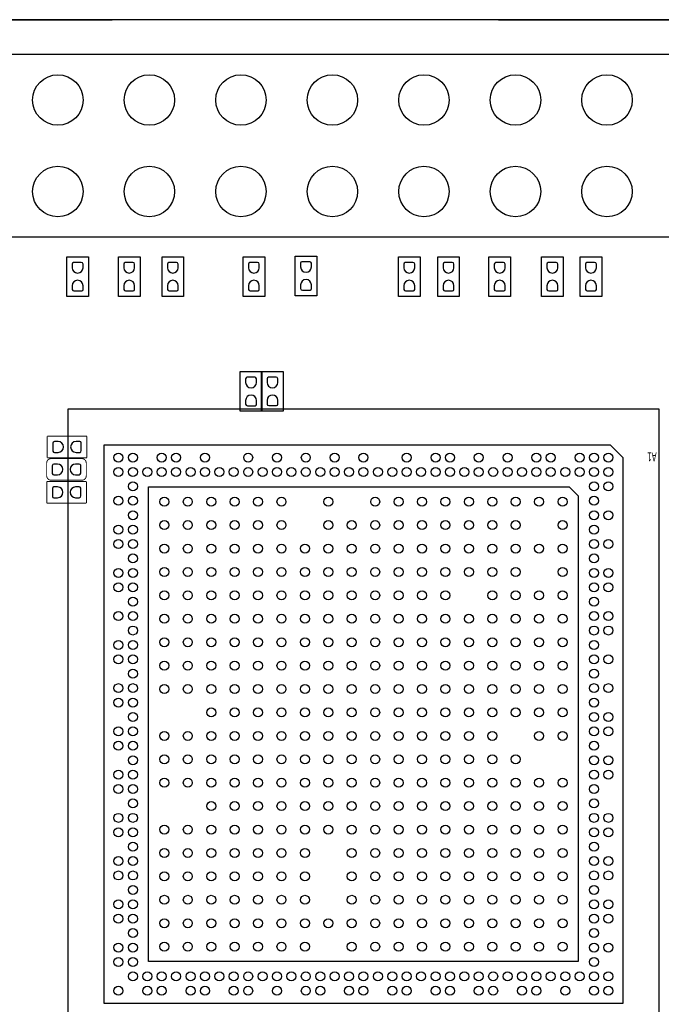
# Model space of a CAD drawing. Extents: x -27 to 80, y -24 to 59.
# Tile 8 of 11: x 28 to 46, y 17 to 45. Entities that reach past the tile are written whole.
import ezdxf

# ---------------------------------------------------------------- set-up
doc = ezdxf.new("R2010")
doc.units = 0
for name, color, linetype in [('BG_OUTLINE', 1, 'CONTINUOUS'), ('PG_ASSEMBLY_TOP', 111, 'CONTINUOUS'), ('PG_SILKSCREEN_TOP', 92, 'CONTINUOUS'), ('PIN_TOP', 3, 'CONTINUOUS')]:
    doc.layers.add(name, color=color, linetype=linetype)

msp = doc.modelspace()

# ---------------------------------------------------------------- linework, layer by layer
at = {"layer": 'BG_OUTLINE'}
for points in [[(41.17594, 44.732905), (-9.325788, 44.732905, 0.414214), (-11.357788, 42.700905), (-11.357788, 3.425241)], [(41.17594, 44.732905), (75.607393, 44.732905, -0.414214), (77.639393, 42.700905), (77.639393, -9.23511, -0.414214), (75.607393, -11.26711), (-9.325788, -11.26711, -0.414214), (-11.357788, -9.23511), (-11.357788, -4.005275)]]:
    msp.add_lwpolyline(points, format="xyb", dxfattribs=at)
msp.add_lwpolyline([(41.17594, 44.732905), (-9.325788, 44.732905, 0.414214), (-11.357788, 42.700905), (-11.357788, 3.425241, 0.414214), (-10.595788, 2.663241), (-10.089947, 2.663241), (-10.089947, -3.243275), (-10.595788, -3.243275, 0.414214), (-11.357788, -4.005275), (-11.357788, -9.23511, 0.414214), (-9.325788, -11.26711), (75.607393, -11.26711, 0.414214), (77.639393, -9.23511), (77.639393, 42.700905, 0.414214), (75.607393, 44.732905)], format="xyb", close=True, dxfattribs=at)
msp.add_lwpolyline([(-8.32579, 44.732905), (30.45427, 44.732905)], dxfattribs=at)
at = {"layer": 'PG_ASSEMBLY_TOP'}
for points in [[(32.759396, 38.692912), (-0.260604, 38.692912), (-0.260604, 43.772912)], [(-0.260604, 43.772912), (50.539396, 43.772912), (50.539396, 38.692912), (32.759396, 38.692912)], [(29.19763, 38.149886), (29.797629, 38.149886)], [(29.19763, 37.050066), (29.19763, 38.149886)], [(29.797629, 38.149886), (29.797629, 37.050066)], [(30.628717, 38.149886), (31.228716, 38.149886)], [(30.628717, 37.050066), (30.628717, 38.149886)], [(31.228716, 38.149886), (31.228716, 37.050066)], [(31.839637, 38.149886), (32.439635, 38.149886)], [(31.839637, 37.050066), (31.839637, 38.149886)], [(32.439635, 38.149886), (32.439635, 37.050066)], [(34.090381, 38.149886), (34.69038, 38.149886)], [(34.090381, 37.050066), (34.090381, 38.149886)], [(34.69038, 38.149886), (34.69038, 37.050066)], [(35.536353, 38.17112), (36.136351, 38.17112)], [(35.536353, 37.0713), (35.536353, 38.17112)], [(36.136351, 38.17112), (36.136351, 37.0713)], [(38.402819, 38.149886), (39.002818, 38.149886)], [(38.402819, 37.050066), (38.402819, 38.149886)], [(39.002818, 38.149886), (39.002818, 37.050066)], [(39.491691, 38.149886), (40.09169, 38.149886)], [(39.491691, 37.050066), (39.491691, 38.149886)], [(40.09169, 38.149886), (40.09169, 37.050066)], [(40.912771, 38.149886), (41.512769, 38.149886)], [(40.912771, 37.050066), (40.912771, 38.149886)], [(41.512769, 38.149886), (41.512769, 37.050066)], [(42.37388, 38.149886), (42.973879, 38.149886)], [(42.37388, 37.050066), (42.37388, 38.149886)], [(42.973879, 38.149886), (42.973879, 37.050066)], [(43.444693, 38.149886), (44.044692, 38.149886)], [(43.444693, 37.050066), (43.444693, 38.149886)], [(44.044692, 38.149886), (44.044692, 37.050066)], [(29.797629, 37.050066), (29.19763, 37.050066)], [(31.228716, 37.050066), (30.628717, 37.050066)], [(32.439635, 37.050066), (31.839637, 37.050066)], [(34.69038, 37.050066), (34.090381, 37.050066)], [(36.136351, 37.0713), (35.536353, 37.0713)], [(39.002818, 37.050066), (38.402819, 37.050066)], [(40.09169, 37.050066), (39.491691, 37.050066)], [(41.512769, 37.050066), (40.912771, 37.050066)], [(42.973879, 37.050066), (42.37388, 37.050066)], [(44.044692, 37.050066), (43.444693, 37.050066)], [(34.010803, 34.963862), (34.610802, 34.963862)], [(34.010803, 33.864042), (34.010803, 34.963862)], [(34.605189, 34.965919), (35.205187, 34.965919)], [(34.605189, 33.866099), (34.605189, 34.965919)], [(34.610802, 34.963862), (34.610802, 33.864042)], [(35.205187, 34.965919), (35.205187, 33.866099)], [(34.610802, 33.864042), (34.010803, 33.864042)], [(35.205187, 33.866099), (34.605189, 33.866099)]]:
    msp.add_lwpolyline(points, dxfattribs=at)
at = {"layer": 'PG_ASSEMBLY_TOP', "const_width": 0.0254}
for points in [[(28.653994, 33.173187), (29.753814, 33.173187)], [(28.653994, 32.573189), (28.653994, 33.173187)], [(29.753814, 33.173187), (29.753814, 32.573189)], [(29.753814, 32.573189), (28.653994, 32.573189)], [(28.764967, 32.550583), (29.611066, 32.550583)], [(28.637967, 32.077381), (28.637967, 32.423583)], [(29.738066, 32.423583), (29.738066, 32.077381)], [(28.64104, 31.914617), (29.74086, 31.914617)], [(28.64104, 31.314619), (28.64104, 31.914617)], [(29.611066, 31.950381), (28.764967, 31.950381)], [(29.74086, 31.914617), (29.74086, 31.314619)], [(29.74086, 31.314619), (28.64104, 31.314619)]]:
    msp.add_lwpolyline(points, dxfattribs=at)
for points in [[(28.637967, 32.423583, -0.414214), (28.764967, 32.550583)], [(29.611066, 32.550583, -0.414253), (29.738066, 32.423583)], [(28.764967, 31.950381, -0.414135), (28.637967, 32.077381)], [(29.738066, 32.077381, -0.414174), (29.611066, 31.950381)]]:
    msp.add_lwpolyline(points, format="xyb", dxfattribs=at)
at = {"layer": 'PG_SILKSCREEN_TOP'}
for points in [[(32.759396, 38.692912), (-0.260604, 38.692912), (-0.260604, 43.772912)], [(-0.260604, 43.772912), (50.539396, 43.772912), (50.539396, 38.692912), (32.759396, 38.692912)], [(29.231107, 33.929523), (45.630821, 33.929523)], [(29.231107, 16.428923), (29.231107, 33.929523)], [(45.630821, 33.929523), (45.630821, 16.428923)], [(30.231105, 17.429226), (30.231105, 32.929322)], [(30.231105, 32.929322), (44.281115, 32.929322)], [(44.281115, 32.929322), (44.630797, 32.579335)], [(44.630797, 32.579335), (44.630797, 17.429226)], [(31.468619, 18.591835), (31.468619, 31.766739)], [(31.468619, 31.766739), (43.143399, 31.766739)], [(43.143399, 31.766739), (43.393614, 31.516828)], [(43.393614, 31.516828), (43.393411, 18.591835)], [(43.393411, 18.591835), (31.468619, 18.591835)], [(44.630797, 17.429226), (30.231105, 17.429226)]]:
    msp.add_lwpolyline(points, dxfattribs=at)
at = {"layer": 'PIN_TOP'}
for points in [[(29.647718, 37.850115), (29.647718, 37.951715, 0.376179), (29.59923, 37.994209), (29.38333, 37.994209, 0.366061), (29.347541, 37.951715), (29.347541, 37.850115, 0.999182)], [(31.078805, 37.850115), (31.078805, 37.951715, 0.376179), (31.030316, 37.994209), (30.814416, 37.994209, 0.366061), (30.778628, 37.951715), (30.778628, 37.850115, 0.999182)], [(32.289725, 37.850115), (32.289725, 37.951715, 0.376179), (32.241236, 37.994209), (32.025336, 37.994209, 0.366061), (31.989547, 37.951715), (31.989547, 37.850115, 0.999182)], [(34.540469, 37.850115), (34.540469, 37.951715, 0.376179), (34.491981, 37.994209), (34.276081, 37.994209, 0.366061), (34.240292, 37.951715), (34.240292, 37.850115, 0.999182)], [(35.986441, 37.871349), (35.986441, 37.972949, 0.376179), (35.937952, 38.015443), (35.722052, 38.015443, 0.366061), (35.686263, 37.972949), (35.686263, 37.871349, 0.999182)], [(38.852907, 37.850115), (38.852907, 37.951715, 0.376179), (38.804418, 37.994209), (38.588518, 37.994209, 0.366061), (38.55273, 37.951715), (38.55273, 37.850115, 0.999182)], [(39.941779, 37.850115), (39.941779, 37.951715, 0.376179), (39.893291, 37.994209), (39.677391, 37.994209, 0.366061), (39.641602, 37.951715), (39.641602, 37.850115, 0.999182)], [(41.362859, 37.850115), (41.362859, 37.951715, 0.376179), (41.31437, 37.994209), (41.09847, 37.994209, 0.366061), (41.062681, 37.951715), (41.062681, 37.850115, 0.999182)], [(42.823968, 37.850115), (42.823968, 37.951715, 0.376179), (42.77548, 37.994209), (42.55958, 37.994209, 0.366061), (42.523791, 37.951715), (42.523791, 37.850115, 0.999182)], [(43.894781, 37.850115), (43.894781, 37.951715, 0.376179), (43.846293, 37.994209), (43.630393, 37.994209, 0.366061), (43.594604, 37.951715), (43.594604, 37.850115, 0.999182)], [(29.347541, 37.349836), (29.347541, 37.248236, 0.376179), (29.39603, 37.205742), (29.61193, 37.205742, 0.366061), (29.647718, 37.248236), (29.647718, 37.349836, 0.999182)], [(30.778628, 37.349836), (30.778628, 37.248236, 0.376179), (30.827116, 37.205742), (31.043016, 37.205742, 0.366061), (31.078805, 37.248236), (31.078805, 37.349836, 0.999182)], [(31.989547, 37.349836), (31.989547, 37.248236, 0.376179), (32.038036, 37.205742), (32.253936, 37.205742, 0.366061), (32.289725, 37.248236), (32.289725, 37.349836, 0.999182)], [(34.240292, 37.349836), (34.240292, 37.248236, 0.376179), (34.288781, 37.205742), (34.504681, 37.205742, 0.366061), (34.540469, 37.248236), (34.540469, 37.349836, 0.999182)], [(35.686263, 37.371071), (35.686263, 37.269471, 0.376179), (35.734752, 37.226977), (35.950652, 37.226977, 0.366061), (35.986441, 37.269471), (35.986441, 37.371071, 0.999182)], [(38.55273, 37.349836), (38.55273, 37.248236, 0.376179), (38.601218, 37.205742), (38.817118, 37.205742, 0.366061), (38.852907, 37.248236), (38.852907, 37.349836, 0.999182)], [(39.641602, 37.349836), (39.641602, 37.248236, 0.376179), (39.690091, 37.205742), (39.905991, 37.205742, 0.366061), (39.941779, 37.248236), (39.941779, 37.349836, 0.999182)], [(41.062681, 37.349836), (41.062681, 37.248236, 0.376179), (41.11117, 37.205742), (41.32707, 37.205742, 0.366061), (41.362859, 37.248236), (41.362859, 37.349836, 0.999182)], [(42.523791, 37.349836), (42.523791, 37.248236, 0.376179), (42.57228, 37.205742), (42.78818, 37.205742, 0.366061), (42.823968, 37.248236), (42.823968, 37.349836, 0.999182)], [(43.594604, 37.349836), (43.594604, 37.248236, 0.376179), (43.643093, 37.205742), (43.858993, 37.205742, 0.366061), (43.894781, 37.248236), (43.894781, 37.349836, 0.999182)], [(34.460891, 34.664091), (34.460891, 34.765691, 0.376179), (34.412403, 34.808185), (34.196503, 34.808185, 0.366061), (34.160714, 34.765691), (34.160714, 34.664091, 0.999182)], [(35.055277, 34.666149), (35.055277, 34.767749, 0.376179), (35.006788, 34.810243), (34.790888, 34.810243, 0.366061), (34.755099, 34.767749), (34.755099, 34.666149, 0.999182)], [(34.160714, 34.163813), (34.160714, 34.062213, 0.376179), (34.209203, 34.019719), (34.425103, 34.019719, 0.366061), (34.460891, 34.062213), (34.460891, 34.163813, 0.999182)], [(34.755099, 34.16587), (34.755099, 34.06427, 0.376179), (34.803588, 34.021776), (35.019488, 34.021776, 0.366061), (35.055277, 34.06427), (35.055277, 34.16587, 0.999182)], [(28.953765, 33.023277), (28.852165, 33.023277, 0.376179), (28.809671, 32.974788), (28.809671, 32.758888, 0.366061), (28.852165, 32.723099), (28.953765, 32.723099, 0.999182)], [(29.454043, 32.723099), (29.555643, 32.723099, 0.376179), (29.598137, 32.771588), (29.598137, 32.987488, 0.366061), (29.555643, 33.023277), (29.454043, 33.023277, 0.999182)], [(28.938017, 32.400469), (28.836417, 32.400469, 0.376179), (28.793923, 32.35198), (28.793923, 32.13608, 0.366061), (28.836417, 32.100291), (28.938017, 32.100291, 0.999182)], [(29.438295, 32.100291), (29.539895, 32.100291, 0.376179), (29.582389, 32.14878), (29.582389, 32.36468, 0.366061), (29.539895, 32.400469), (29.438295, 32.400469, 0.999182)], [(28.940811, 31.764707), (28.839211, 31.764707, 0.376179), (28.796717, 31.716218), (28.796717, 31.500318, 0.366061), (28.839211, 31.464529), (28.940811, 31.464529, 0.999182)], [(29.441089, 31.464529), (29.542689, 31.464529, 0.376179), (29.585183, 31.513018), (29.585183, 31.728918, 0.366061), (29.542689, 31.764707), (29.441089, 31.764707, 0.999182)]]:
    msp.add_lwpolyline(points, format="xyb", close=True, dxfattribs=at)
for centre, radius in [((28.949396, 42.502912), 0.699999), ((31.489396, 42.502912), 0.699999), ((34.029396, 42.502912), 0.699999), ((36.569396, 42.502912), 0.699999), ((39.109396, 42.502912), 0.699999), ((41.649396, 42.502912), 0.699999), ((44.189396, 42.502912), 0.699999), ((28.949396, 39.962912), 0.699999), ((31.489396, 39.962912), 0.699999), ((34.029396, 39.962912), 0.699999), ((36.569396, 39.962912), 0.699999), ((39.109396, 39.962912), 0.699999), ((41.649396, 39.962912), 0.699999), ((44.189396, 39.962912), 0.699999), ((30.630927, 32.579234), 0.124955), ((31.031002, 32.579234), 0.124955), ((31.831102, 32.579234), 0.124955), ((32.231127, 32.579234), 0.124955), ((33.031024, 32.579234), 0.124955), ((34.231123, 32.579234), 0.124955), ((35.03102, 32.579234), 0.124955), ((35.83112, 32.579234), 0.124955), ((36.630915, 32.579234), 0.124955), ((37.431015, 32.579234), 0.124955), ((38.630911, 32.579234), 0.124955), ((39.431011, 32.579234), 0.124955), ((39.83101, 32.579234), 0.124955), ((40.630907, 32.579234), 0.124955), ((41.431007, 32.579234), 0.124955), ((42.231107, 32.579234), 0.124955), ((42.630903, 32.579234), 0.124955), ((43.431003, 32.579234), 0.124955), ((43.831027, 32.579234), 0.124955), ((44.231103, 32.579234), 0.124955), ((30.630927, 32.179235), 0.124955), ((31.031002, 32.179235), 0.124955), ((31.431027, 32.179235), 0.124955), ((31.831102, 32.179235), 0.124955), ((32.231127, 32.179235), 0.124955), ((32.630923, 32.179235), 0.124955), ((33.031024, 32.179235), 0.124955), ((33.431023, 32.179235), 0.124955), ((33.831124, 32.179235), 0.124955), ((34.231123, 32.179235), 0.124955), ((34.630919, 32.179235), 0.124955), ((35.03102, 32.179235), 0.124955), ((35.431019, 32.179235), 0.124955), ((35.83112, 32.179235), 0.124955), ((36.231119, 32.179235), 0.124955), ((36.630915, 32.179235), 0.124955), ((37.031016, 32.179235), 0.124955), ((37.431015, 32.179235), 0.124955), ((37.831014, 32.179235), 0.124955), ((38.231115, 32.179235), 0.124955), ((38.630911, 32.179235), 0.124955), ((39.03091, 32.179235), 0.124955), ((39.431011, 32.179235), 0.124955), ((39.83101, 32.179235), 0.124955), ((40.231111, 32.179235), 0.124955), ((40.630907, 32.179235), 0.124955), ((41.030906, 32.179235), 0.124955), ((41.431007, 32.179235), 0.124955), ((41.831006, 32.179235), 0.124955), ((42.231107, 32.179235), 0.124955), ((42.630903, 32.179235), 0.124955), ((43.030927, 32.179235), 0.124955), ((43.431003, 32.179235), 0.124955), ((43.831027, 32.179235), 0.124955), ((44.231103, 32.179235), 0.124955), ((31.031002, 31.779134), 0.124955), ((43.831027, 31.779134), 0.124955), ((44.231103, 31.779134), 0.124955), ((30.630927, 31.379135), 0.124955), ((31.031002, 31.379135), 0.124955), ((31.906007, 31.354217), 0.124955), ((32.556018, 31.354217), 0.124955), ((33.206004, 31.354217), 0.124955), ((33.856016, 31.354217), 0.124955), ((34.505925, 31.354217), 0.124955), ((35.155911, 31.354217), 0.124955), ((36.455909, 31.354217), 0.124955), ((37.756109, 31.354217), 0.124955), ((38.406121, 31.354217), 0.124955), ((39.056107, 31.354217), 0.124955), ((39.706118, 31.354217), 0.124955), ((40.356104, 31.354217), 0.124955), ((41.006014, 31.354217), 0.124955), ((41.656025, 31.354217), 0.124955), ((42.306011, 31.354217), 0.124955), ((42.956023, 31.354217), 0.124955), ((43.831027, 31.379135), 0.124955), ((31.031002, 30.979313), 0.124955), ((43.831027, 30.979313), 0.124955), ((44.231103, 30.979313), 0.124955), ((30.630927, 30.579212), 0.124955), ((31.031002, 30.579212), 0.124955), ((31.906007, 30.704231), 0.124955), ((32.556018, 30.704231), 0.124955), ((33.206004, 30.704231), 0.124955), ((33.856016, 30.704231), 0.124955), ((34.505925, 30.704231), 0.124955), ((35.155911, 30.704231), 0.124955), ((36.455909, 30.704231), 0.124955), ((37.10592, 30.704231), 0.124955), ((37.756109, 30.704231), 0.124955), ((38.406121, 30.704231), 0.124955), ((39.056107, 30.704231), 0.124955), ((39.706118, 30.704231), 0.124955), ((40.356104, 30.704231), 0.124955), ((41.006014, 30.704231), 0.124955), ((41.656025, 30.704231), 0.124955), ((42.956023, 30.704231), 0.124955), ((43.831027, 30.579212), 0.124955), ((30.630927, 30.179213), 0.124955), ((31.031002, 30.179213), 0.124955), ((31.906007, 30.05422), 0.124955), ((32.556018, 30.05422), 0.124955), ((33.206004, 30.05422), 0.124955), ((33.856016, 30.05422), 0.124955), ((34.505925, 30.05422), 0.124955), ((35.155911, 30.05422), 0.124955), ((35.805923, 30.05422), 0.124955), ((36.455909, 30.05422), 0.124955), ((37.10592, 30.05422), 0.124955), ((37.756109, 30.05422), 0.124955), ((38.406121, 30.05422), 0.124955), ((39.056107, 30.05422), 0.124955), ((39.706118, 30.05422), 0.124955), ((40.356104, 30.05422), 0.124955), ((41.006014, 30.05422), 0.124955), ((41.656025, 30.05422), 0.124955), ((42.306011, 30.05422), 0.124955), ((42.956023, 30.05422), 0.124955), ((43.831027, 30.179213), 0.124955), ((44.231103, 30.179213), 0.124955), ((31.031002, 29.779112), 0.124955), ((43.831027, 29.779112), 0.124955), ((31.906007, 29.404234), 0.124955), ((32.556018, 29.404234), 0.124955), ((33.206004, 29.404234), 0.124955), ((33.856016, 29.404234), 0.124955), ((34.505925, 29.404234), 0.124955), ((35.155911, 29.404234), 0.124955), ((35.805923, 29.404234), 0.124955), ((36.455909, 29.404234), 0.124955), ((37.10592, 29.404234), 0.124955), ((37.756109, 29.404234), 0.124955), ((38.406121, 29.404234), 0.124955), ((39.056107, 29.404234), 0.124955), ((39.706118, 29.404234), 0.124955), ((40.356104, 29.404234), 0.124955), ((41.006014, 29.404234), 0.124955), ((41.656025, 29.404234), 0.124955), ((42.956023, 29.404234), 0.124955), ((30.630927, 29.379113), 0.124955), ((31.031002, 29.379113), 0.124955), ((43.831027, 29.379113), 0.124955), ((44.231103, 29.379113), 0.124955), ((30.630927, 28.979317), 0.124955), ((31.031002, 28.979317), 0.124955), ((43.831027, 28.979317), 0.124955), ((44.231103, 28.979317), 0.124955), ((31.031002, 28.579216), 0.124955), ((31.906007, 28.754222), 0.124955), ((32.556018, 28.754222), 0.124955), ((33.206004, 28.754222), 0.124955), ((33.856016, 28.754222), 0.124955), ((34.505925, 28.754222), 0.124955), ((35.155911, 28.754222), 0.124955), ((35.805923, 28.754222), 0.124955), ((36.455909, 28.754222), 0.124955), ((37.10592, 28.754222), 0.124955), ((37.756109, 28.754222), 0.124955), ((38.406121, 28.754222), 0.124955), ((39.056107, 28.754222), 0.124955), ((39.706118, 28.754222), 0.124955), ((41.006014, 28.754222), 0.124955), ((41.656025, 28.754222), 0.124955), ((42.306011, 28.754222), 0.124955), ((42.956023, 28.754222), 0.124955), ((43.831027, 28.579216), 0.124955), ((30.630927, 28.179217), 0.124955), ((31.031002, 28.179217), 0.124955), ((31.906007, 28.104313), 0.124955), ((32.556018, 28.104313), 0.124955), ((33.206004, 28.104313), 0.124955), ((33.856016, 28.104313), 0.124955), ((34.505925, 28.104313), 0.124955), ((35.155911, 28.104313), 0.124955), ((35.805923, 28.104313), 0.124955), ((36.455909, 28.104313), 0.124955), ((37.10592, 28.104313), 0.124955), ((37.756109, 28.104313), 0.124955), ((38.406121, 28.104313), 0.124955), ((39.056107, 28.104313), 0.124955), ((39.706118, 28.104313), 0.124955), ((40.356104, 28.104313), 0.124955), ((41.006014, 28.104313), 0.124955), ((41.656025, 28.104313), 0.124955), ((42.306011, 28.104313), 0.124955), ((42.956023, 28.104313), 0.124955), ((43.831027, 28.179217), 0.124955), ((44.231103, 28.179217), 0.124955), ((31.031002, 27.779116), 0.124955), ((43.831027, 27.779116), 0.124955), ((44.231103, 27.779116), 0.124955), ((30.630927, 27.379117), 0.124955), ((31.031002, 27.379117), 0.124955), ((31.906007, 27.454327), 0.124955), ((32.556018, 27.454327), 0.124955), ((33.206004, 27.454327), 0.124955), ((33.856016, 27.454327), 0.124955), ((34.505925, 27.454327), 0.124955), ((35.155911, 27.454327), 0.124955), ((35.805923, 27.454327), 0.124955), ((36.455909, 27.454327), 0.124955), ((37.10592, 27.454327), 0.124955), ((37.756109, 27.454327), 0.124955), ((38.406121, 27.454327), 0.124955), ((39.056107, 27.454327), 0.124955), ((39.706118, 27.454327), 0.124955), ((40.356104, 27.454327), 0.124955), ((41.006014, 27.454327), 0.124955), ((41.656025, 27.454327), 0.124955), ((42.306011, 27.454327), 0.124955), ((42.956023, 27.454327), 0.124955), ((43.831027, 27.379117), 0.124955), ((30.630927, 26.979321), 0.124955), ((31.031002, 26.979321), 0.124955), ((43.831027, 26.979321), 0.124955), ((44.231103, 26.979321), 0.124955), ((31.906007, 26.804315), 0.124955), ((32.556018, 26.804315), 0.124955), ((33.206004, 26.804315), 0.124955), ((33.856016, 26.804315), 0.124955), ((34.505925, 26.804315), 0.124955), ((35.155911, 26.804315), 0.124955), ((35.805923, 26.804315), 0.124955), ((36.455909, 26.804315), 0.124955), ((37.10592, 26.804315), 0.124955), ((37.756109, 26.804315), 0.124955), ((38.406121, 26.804315), 0.124955), ((39.056107, 26.804315), 0.124955), ((39.706118, 26.804315), 0.124955), ((40.356104, 26.804315), 0.124955), ((41.006014, 26.804315), 0.124955), ((41.656025, 26.804315), 0.124955), ((42.306011, 26.804315), 0.124955), ((42.956023, 26.804315), 0.124955), ((31.031002, 26.57922), 0.124955), ((43.831027, 26.57922), 0.124955), ((30.630927, 26.179221), 0.124955), ((31.031002, 26.179221), 0.124955), ((31.906007, 26.154329), 0.124955), ((32.556018, 26.154329), 0.124955), ((33.206004, 26.154329), 0.124955), ((33.856016, 26.154329), 0.124955), ((34.505925, 26.154329), 0.124955), ((35.155911, 26.154329), 0.124955), ((35.805923, 26.154329), 0.124955), ((36.455909, 26.154329), 0.124955), ((37.10592, 26.154329), 0.124955), ((37.756109, 26.154329), 0.124955), ((38.406121, 26.154329), 0.124955), ((39.056107, 26.154329), 0.124955), ((39.706118, 26.154329), 0.124955), ((40.356104, 26.154329), 0.124955), ((41.006014, 26.154329), 0.124955), ((41.656025, 26.154329), 0.124955), ((42.306011, 26.154329), 0.124955), ((42.956023, 26.154329), 0.124955), ((43.831027, 26.179221), 0.124955), ((44.231103, 26.179221), 0.124955), ((30.630927, 25.77912), 0.124955), ((31.031002, 25.77912), 0.124955), ((43.831027, 25.77912), 0.124955), ((31.031002, 25.379121), 0.124955), ((33.206004, 25.504318), 0.124955), ((33.856016, 25.504318), 0.124955), ((34.505925, 25.504318), 0.124955), ((35.155911, 25.504318), 0.124955), ((35.805923, 25.504318), 0.124955), ((36.455909, 25.504318), 0.124955), ((37.10592, 25.504318), 0.124955), ((37.756109, 25.504318), 0.124955), ((38.406121, 25.504318), 0.124955), ((39.056107, 25.504318), 0.124955), ((39.706118, 25.504318), 0.124955), ((40.356104, 25.504318), 0.124955), ((41.006014, 25.504318), 0.124955), ((41.656025, 25.504318), 0.124955), ((42.306011, 25.504318), 0.124955), ((42.956023, 25.504318), 0.124955), ((43.831027, 25.379121), 0.124955), ((44.231103, 25.379121), 0.124955), ((30.630927, 24.979325), 0.124955), ((31.031002, 24.979325), 0.124955), ((31.906007, 24.854129), 0.124955), ((32.556018, 24.854129), 0.124955), ((33.206004, 24.854129), 0.124955), ((33.856016, 24.854129), 0.124955), ((34.505925, 24.854129), 0.124955), ((35.155911, 24.854129), 0.124955), ((35.805923, 24.854129), 0.124955), ((36.455909, 24.854129), 0.124955), ((37.10592, 24.854129), 0.124955), ((37.756109, 24.854129), 0.124955), ((38.406121, 24.854129), 0.124955), ((39.056107, 24.854129), 0.124955), ((39.706118, 24.854129), 0.124955), ((40.356104, 24.854129), 0.124955), ((41.006014, 24.854129), 0.124955), ((42.306011, 24.854129), 0.124955), ((42.956023, 24.854129), 0.124955), ((43.831027, 24.979325), 0.124955), ((44.231103, 24.979325), 0.124955), ((30.630927, 24.579326), 0.124955), ((31.031002, 24.579326), 0.124955), ((43.831027, 24.579326), 0.124955), ((31.906007, 24.204117), 0.124955), ((32.556018, 24.204117), 0.124955), ((33.206004, 24.204117), 0.124955), ((33.856016, 24.204117), 0.124955), ((34.505925, 24.204117), 0.124955), ((35.155911, 24.204117), 0.124955), ((35.805923, 24.204117), 0.124955), ((36.455909, 24.204117), 0.124955), ((37.10592, 24.204117), 0.124955), ((37.756109, 24.204117), 0.124955), ((38.406121, 24.204117), 0.124955), ((39.056107, 24.204117), 0.124955), ((39.706118, 24.204117), 0.124955), ((40.356104, 24.204117), 0.124955), ((41.006014, 24.204117), 0.124955), ((41.656025, 24.204117), 0.124955), ((31.031002, 24.179225), 0.124955), ((43.831027, 24.179225), 0.124955), ((44.231103, 24.179225), 0.124955), ((30.630927, 23.779226), 0.124955), ((31.031002, 23.779226), 0.124955), ((43.831027, 23.779226), 0.124955), ((44.231103, 23.779226), 0.124955), ((30.630927, 23.379125), 0.124955), ((31.031002, 23.379125), 0.124955), ((31.906007, 23.554131), 0.124955), ((32.556018, 23.554131), 0.124955), ((33.206004, 23.554131), 0.124955), ((33.856016, 23.554131), 0.124955), ((34.505925, 23.554131), 0.124955), ((35.155911, 23.554131), 0.124955), ((35.805923, 23.554131), 0.124955), ((36.455909, 23.554131), 0.124955), ((37.10592, 23.554131), 0.124955), ((37.756109, 23.554131), 0.124955), ((38.406121, 23.554131), 0.124955), ((39.056107, 23.554131), 0.124955), ((39.706118, 23.554131), 0.124955), ((40.356104, 23.554131), 0.124955), ((41.006014, 23.554131), 0.124955), ((41.656025, 23.554131), 0.124955), ((42.306011, 23.554131), 0.124955), ((42.956023, 23.554131), 0.124955), ((43.831027, 23.379125), 0.124955), ((31.031002, 22.979329), 0.124955), ((33.206004, 22.90412), 0.124955), ((33.856016, 22.90412), 0.124955), ((34.505925, 22.90412), 0.124955), ((35.155911, 22.90412), 0.124955), ((35.805923, 22.90412), 0.124955), ((36.455909, 22.90412), 0.124955), ((37.10592, 22.90412), 0.124955), ((37.756109, 22.90412), 0.124955), ((38.406121, 22.90412), 0.124955), ((39.056107, 22.90412), 0.124955), ((39.706118, 22.90412), 0.124955), ((40.356104, 22.90412), 0.124955), ((41.006014, 22.90412), 0.124955), ((41.656025, 22.90412), 0.124955), ((42.306011, 22.90412), 0.124955), ((42.956023, 22.90412), 0.124955), ((43.831027, 22.979329), 0.124955), ((30.630927, 22.57933), 0.124955), ((31.031002, 22.57933), 0.124955), ((43.831027, 22.57933), 0.124955), ((44.231103, 22.57933), 0.124955), ((30.630927, 22.179229), 0.124955), ((31.031002, 22.179229), 0.124955), ((31.906007, 22.254134), 0.124955), ((32.556018, 22.254134), 0.124955), ((33.206004, 22.254134), 0.124955), ((33.856016, 22.254134), 0.124955), ((34.505925, 22.254134), 0.124955), ((35.155911, 22.254134), 0.124955), ((35.805923, 22.254134), 0.124955), ((36.455909, 22.254134), 0.124955), ((37.10592, 22.254134), 0.124955), ((37.756109, 22.254134), 0.124955), ((38.406121, 22.254134), 0.124955), ((39.056107, 22.254134), 0.124955), ((39.706118, 22.254134), 0.124955), ((40.356104, 22.254134), 0.124955), ((41.006014, 22.254134), 0.124955), ((41.656025, 22.254134), 0.124955), ((42.306011, 22.254134), 0.124955), ((42.956023, 22.254134), 0.124955), ((43.831027, 22.179229), 0.124955), ((44.231103, 22.179229), 0.124955), ((31.031002, 21.77923), 0.124955), ((43.831027, 21.77923), 0.124955), ((31.906007, 21.604224), 0.124955), ((32.556018, 21.604224), 0.124955), ((33.206004, 21.604224), 0.124955), ((33.856016, 21.604224), 0.124955), ((34.505925, 21.604224), 0.124955), ((35.155911, 21.604224), 0.124955), ((35.805923, 21.604224), 0.124955), ((37.10592, 21.604224), 0.124955), ((37.756109, 21.604224), 0.124955), ((38.406121, 21.604224), 0.124955), ((39.056107, 21.604224), 0.124955), ((39.706118, 21.604224), 0.124955), ((40.356104, 21.604224), 0.124955), ((41.006014, 21.604224), 0.124955), ((41.656025, 21.604224), 0.124955), ((42.306011, 21.604224), 0.124955), ((42.956023, 21.604224), 0.124955), ((30.630927, 21.379129), 0.124955), ((31.031002, 21.379129), 0.124955), ((43.831027, 21.379129), 0.124955), ((44.231103, 21.379129), 0.124955), ((30.630927, 20.979333), 0.124955), ((31.031002, 20.979333), 0.124955), ((31.906007, 20.954213), 0.124955), ((32.556018, 20.954213), 0.124955), ((33.206004, 20.954213), 0.124955), ((33.856016, 20.954213), 0.124955), ((34.505925, 20.954213), 0.124955), ((35.155911, 20.954213), 0.124955), ((35.805923, 20.954213), 0.124955), ((37.10592, 20.954213), 0.124955), ((37.756109, 20.954213), 0.124955), ((38.406121, 20.954213), 0.124955), ((39.056107, 20.954213), 0.124955), ((39.706118, 20.954213), 0.124955), ((40.356104, 20.954213), 0.124955), ((41.006014, 20.954213), 0.124955), ((41.656025, 20.954213), 0.124955), ((42.306011, 20.954213), 0.124955), ((42.956023, 20.954213), 0.124955), ((43.831027, 20.979333), 0.124955), ((44.231103, 20.979333), 0.124955), ((31.031002, 20.579334), 0.124955), ((43.831027, 20.579334), 0.124955), ((30.630927, 20.179233), 0.124955), ((31.031002, 20.179233), 0.124955), ((31.906007, 20.304227), 0.124955), ((32.556018, 20.304227), 0.124955), ((33.206004, 20.304227), 0.124955), ((33.856016, 20.304227), 0.124955), ((34.505925, 20.304227), 0.124955), ((35.155911, 20.304227), 0.124955), ((35.805923, 20.304227), 0.124955), ((37.10592, 20.304227), 0.124955), ((37.756109, 20.304227), 0.124955), ((38.406121, 20.304227), 0.124955), ((39.056107, 20.304227), 0.124955), ((39.706118, 20.304227), 0.124955), ((40.356104, 20.304227), 0.124955), ((41.006014, 20.304227), 0.124955), ((41.656025, 20.304227), 0.124955), ((42.306011, 20.304227), 0.124955), ((42.956023, 20.304227), 0.124955), ((43.831027, 20.179233), 0.124955), ((44.231103, 20.179233), 0.124955), ((30.630927, 19.779234), 0.124955), ((31.031002, 19.779234), 0.124955), ((31.906007, 19.654215), 0.124955), ((32.556018, 19.654215), 0.124955), ((33.206004, 19.654215), 0.124955), ((33.856016, 19.654215), 0.124955), ((34.505925, 19.654215), 0.124955), ((35.155911, 19.654215), 0.124955), ((35.805923, 19.654215), 0.124955), ((36.455909, 19.654215), 0.124955), ((37.10592, 19.654215), 0.124955), ((37.756109, 19.654215), 0.124955), ((38.406121, 19.654215), 0.124955), ((39.056107, 19.654215), 0.124955), ((39.706118, 19.654215), 0.124955), ((40.356104, 19.654215), 0.124955), ((41.006014, 19.654215), 0.124955), ((41.656025, 19.654215), 0.124955), ((42.306011, 19.654215), 0.124955), ((42.956023, 19.654215), 0.124955), ((43.831027, 19.779234), 0.124955), ((44.231103, 19.779234), 0.124955), ((31.031002, 19.379133), 0.124955), ((43.831027, 19.379133), 0.124955), ((30.630927, 18.979312), 0.124955), ((31.031002, 18.979312), 0.124955), ((31.906007, 19.004229), 0.124955), ((32.556018, 19.004229), 0.124955), ((33.206004, 19.004229), 0.124955), ((33.856016, 19.004229), 0.124955), ((34.505925, 19.004229), 0.124955), ((35.155911, 19.004229), 0.124955), ((35.805923, 19.004229), 0.124955), ((37.10592, 19.004229), 0.124955), ((37.756109, 19.004229), 0.124955), ((38.406121, 19.004229), 0.124955), ((39.056107, 19.004229), 0.124955), ((39.706118, 19.004229), 0.124955), ((40.356104, 19.004229), 0.124955), ((41.006014, 19.004229), 0.124955), ((41.656025, 19.004229), 0.124955), ((42.306011, 19.004229), 0.124955), ((42.956023, 19.004229), 0.124955), ((43.831027, 18.979312), 0.124955), ((44.231103, 18.979312), 0.124955), ((30.630927, 18.579313), 0.124955), ((31.031002, 18.579313), 0.124955), ((43.831027, 18.579313), 0.124955), ((31.031002, 18.179212), 0.124955), ((31.431027, 18.179212), 0.124955), ((31.831102, 18.179212), 0.124955), ((32.231127, 18.179212), 0.124955), ((32.630923, 18.179212), 0.124955), ((33.031024, 18.179212), 0.124955), ((33.431023, 18.179212), 0.124955), ((33.831124, 18.179212), 0.124955), ((34.231123, 18.179212), 0.124955), ((34.630919, 18.179212), 0.124955), ((35.03102, 18.179212), 0.124955), ((35.431019, 18.179212), 0.124955), ((35.83112, 18.179212), 0.124955), ((36.231119, 18.179212), 0.124955), ((36.630915, 18.179212), 0.124955), ((37.031016, 18.179212), 0.124955), ((37.431015, 18.179212), 0.124955), ((37.831014, 18.179212), 0.124955), ((38.231115, 18.179212), 0.124955), ((38.630911, 18.179212), 0.124955), ((39.03091, 18.179212), 0.124955), ((39.431011, 18.179212), 0.124955), ((39.83101, 18.179212), 0.124955), ((40.231111, 18.179212), 0.124955), ((40.630907, 18.179212), 0.124955), ((41.030906, 18.179212), 0.124955), ((41.431007, 18.179212), 0.124955), ((41.831006, 18.179212), 0.124955), ((42.231107, 18.179212), 0.124955), ((42.630903, 18.179212), 0.124955), ((43.030927, 18.179212), 0.124955), ((43.431003, 18.179212), 0.124955), ((43.831027, 18.179212), 0.124955), ((44.231103, 18.179212), 0.124955), ((30.630927, 17.779213), 0.124955), ((31.431027, 17.779213), 0.124955), ((31.831102, 17.779213), 0.124955), ((32.630923, 17.779213), 0.124955), ((33.031024, 17.779213), 0.124955), ((33.831124, 17.779213), 0.124955), ((34.231123, 17.779213), 0.124955), ((35.03102, 17.779213), 0.124955), ((35.83112, 17.779213), 0.124955), ((36.231119, 17.779213), 0.124955), ((37.031016, 17.779213), 0.124955), ((37.431015, 17.779213), 0.124955), ((38.231115, 17.779213), 0.124955), ((38.630911, 17.779213), 0.124955), ((39.431011, 17.779213), 0.124955), ((39.83101, 17.779213), 0.124955), ((40.630907, 17.779213), 0.124955), ((41.030906, 17.779213), 0.124955), ((41.831006, 17.779213), 0.124955), ((42.231107, 17.779213), 0.124955), ((43.030927, 17.779213), 0.124955), ((43.831027, 17.779213), 0.124955), ((44.231103, 17.779213), 0.124955)]:
    msp.add_circle(centre, radius, dxfattribs=at)

# ---------------------------------------------------------------- texts
at = {"layer": 'PG_SILKSCREEN_TOP', "width": 0.6}
msp.add_text('A1', height=0.254, rotation=180, dxfattribs=at).set_placement((45.568108, 32.72663))

doc.saveas('drawing.dxf')
